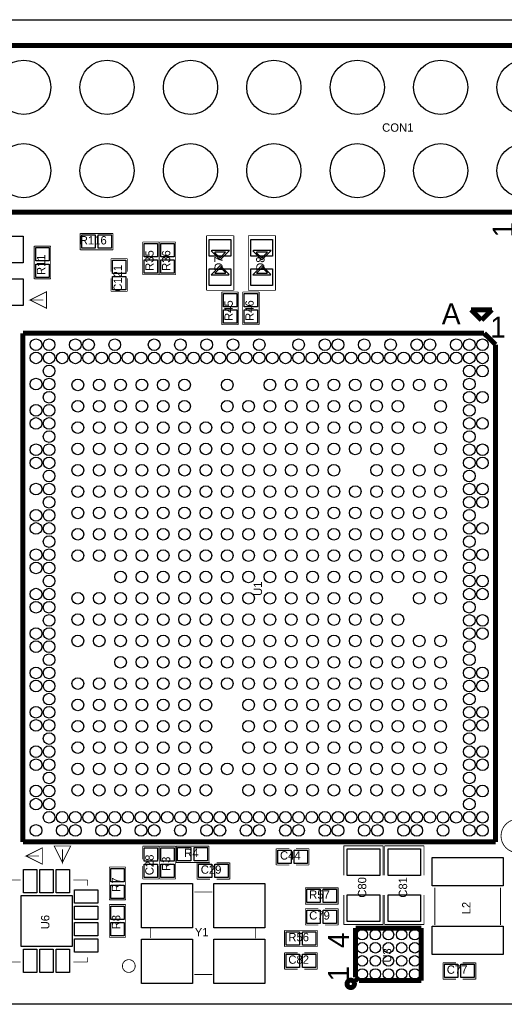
# Model space of a CAD drawing. Extents: x -6.4 to 65, y -1.2 to 30.
# Tile 3 of 5: x 20.9 to 35.7, y 0 to 30. Entities that reach past the tile are written whole.
import ezdxf

# ---------------------------------------------------------------- set-up
doc = ezdxf.new("R2010")
doc.units = 0
for name, color, linetype in [('BG_OUTLINE', 2, 'CONTINUOUS'), ('BG_SILKSCREEN_TOP', 241, 'CONTINUOUS'), ('PG_SILKSCREEN_TOP', 254, 'CONTINUOUS'), ('PG_SOLDERMASK_TOP', 40, 'CONTINUOUS'), ('PIN_SOLDERMASK_TOP', 7, 'CONTINUOUS'), ('RD_ASSEMBLY_TOP', 213, 'CONTINUOUS'), ('RD_SILKSCREEN_TOP', 7, 'CONTINUOUS')]:
    doc.layers.add(name, color=color, linetype=linetype)

msp = doc.modelspace()

# ---------------------------------------------------------------- linework, layer by layer
at = {"layer": 'BG_OUTLINE'}
msp.add_lwpolyline([(62.795658, 30.004766, -0.41166), (65.000886, 27.779472), (65.000886, 2.211832, -0.412426), (62.8015, 0.000762), (2.273808, 0.000762, -0.382748), (0.000762, 2.03962), (0.000762, 7.570978), (3.660648, 7.570978, 0.834981), (6.16712, 8.024876), (6.16712, 22.025356, 0.834981), (3.660648, 22.479508), (0.000762, 22.479508), (0.000762, 27.801824, -0.414214), (2.203958, 30.004766)], format="xyb", close=True, dxfattribs=at)
at = {"layer": 'BG_SILKSCREEN_TOP', "const_width": 0.1524}
for points in [[(7.050024, 29.21508), (57.850024, 29.21508), (57.850024, 24.13508), (10.287, 24.13508)], [(34.965386, 20.84959), (34.648648, 21.166328)], [(34.648648, 21.166328), (35.282378, 21.166328)], [(35.282378, 21.166328), (34.965386, 20.84959)], [(20.994116, 20.450048), (35.043872, 20.450048)], [(20.994116, 4.949952), (20.994116, 20.450048)], [(35.043872, 20.450048), (35.393884, 20.100036)], [(35.393884, 20.100036), (35.393884, 4.949952)], [(35.393884, 4.949952), (20.994116, 4.949952)], [(31.131002, 2.3241), (33.130998, 2.3241)], [(31.131002, 0.823976), (31.131002, 2.3241)], [(33.130998, 2.3241), (33.130998, 0.7239)], [(31.231078, 0.7239), (31.131002, 0.823976)], [(33.130998, 0.7239), (31.231078, 0.7239)]]:
    msp.add_lwpolyline(points, dxfattribs=at)
msp.add_lwpolyline([(31.092902, 0.624078, 1.000438), (30.869128, 0.623824, 0.999562), (31.092902, 0.624078)], format="xyb", dxfattribs=at)
at = {"layer": 'PG_SILKSCREEN_TOP', "const_width": 0.0254}
for points in [[(7.050024, 29.21508), (57.850024, 29.21508), (57.850024, 24.13508), (10.287, 24.13508)], [(22.741128, 22.991064), (22.741128, 23.490936)], [(22.741128, 23.490936), (23.740872, 23.490936)], [(23.740872, 23.490936), (23.740872, 22.991064)], [(26.590244, 23.425912), (26.590244, 21.756116)], [(27.420316, 23.425912), (26.590244, 23.425912)], [(27.420316, 21.756116), (27.420316, 23.425912)], [(27.860244, 23.425912), (27.860244, 21.756116)], [(28.690316, 23.425912), (27.860244, 23.425912)], [(28.690316, 21.756116), (28.690316, 23.425912)], [(21.340064, 23.105872), (21.839936, 23.105872)], [(21.340064, 22.106128), (21.340064, 23.105872)], [(21.839936, 23.105872), (21.839936, 22.106128)], [(24.642064, 23.232872), (25.141936, 23.232872)], [(24.642064, 22.233128), (24.642064, 23.232872)], [(25.141936, 23.232872), (25.141936, 22.233128)], [(25.150064, 23.232872), (25.649936, 23.232872)], [(25.150064, 22.233128), (25.150064, 23.232872)], [(25.649936, 23.232872), (25.649936, 22.233128)], [(23.740872, 22.991064), (22.741128, 22.991064)], [(23.676864, 22.724872), (24.176736, 22.724872)], [(23.676864, 22.325076), (23.676864, 22.724872)], [(24.176736, 22.724872), (24.176736, 22.325076)], [(25.141936, 22.233128), (24.642064, 22.233128)], [(25.649936, 22.233128), (25.150064, 22.233128)], [(21.839936, 22.106128), (21.340064, 22.106128)], [(23.676864, 22.124924), (23.676864, 21.725128)], [(24.176736, 21.725128), (24.176736, 22.124924)], [(21.213064, 21.463), (21.712936, 21.213064), (21.712936, 21.712936), (21.213064, 21.463), (21.613114, 21.463)], [(23.676864, 21.725128), (24.176736, 21.725128)], [(26.590244, 21.756116), (27.420316, 21.756116)], [(27.055064, 21.708872), (27.554936, 21.708872)], [(27.055064, 20.709128), (27.055064, 21.708872)], [(27.554936, 21.708872), (27.554936, 20.709128)], [(27.690064, 21.708872), (28.189936, 21.708872)], [(27.690064, 20.709128), (27.690064, 21.708872)], [(27.860244, 21.756116), (28.690316, 21.756116)], [(28.189936, 21.708872), (28.189936, 20.709128)], [(27.554936, 20.709128), (27.055064, 20.709128)], [(28.189936, 20.709128), (27.690064, 20.709128)], [(20.994116, 20.450048), (35.043872, 20.450048)], [(20.994116, 4.949952), (20.994116, 20.450048)], [(35.043872, 20.450048), (35.393884, 20.100036)], [(35.393884, 20.100036), (35.393884, 4.949952)], [(35.393884, 4.949952), (20.994116, 4.949952)], [(22.1996, 4.322826), (22.449536, 4.822698), (21.949664, 4.822698), (22.1996, 4.322826), (22.1996, 4.722876)], [(24.642064, 4.817872), (25.141936, 4.817872)], [(24.642064, 4.418076), (24.642064, 4.817872)], [(25.141936, 4.817872), (25.141936, 4.418076)], [(25.150064, 4.817872), (25.649936, 4.817872)], [(25.150064, 3.818128), (25.150064, 4.817872)], [(25.649936, 4.817872), (25.649936, 3.818128)], [(25.662128, 4.322064), (25.662128, 4.821936)], [(25.662128, 4.821936), (26.661872, 4.821936)], [(26.661872, 4.821936), (26.661872, 4.322064)], [(30.769052, 4.832096), (30.769052, 3.932174)], [(31.968948, 4.832096), (30.769052, 4.832096)], [(31.968948, 3.932174), (31.968948, 4.832096)], [(32.013652, 4.832096), (32.013652, 3.932174)], [(33.213548, 4.832096), (32.013652, 4.832096)], [(33.213548, 3.932174), (33.213548, 4.832096)], [(21.08835, 4.519676), (21.588476, 4.26974), (21.588476, 4.769866), (21.08835, 4.519676), (21.4884, 4.519676)], [(28.710128, 4.745736), (28.710128, 4.245864)], [(29.109924, 4.745736), (28.710128, 4.745736)], [(29.310076, 4.745736), (29.709872, 4.745736)], [(29.709872, 4.745736), (29.709872, 4.245864)], [(24.642064, 4.217924), (24.642064, 3.818128)], [(25.141936, 3.818128), (25.141936, 4.217924)], [(26.661872, 4.322064), (25.662128, 4.322064)], [(26.297128, 4.313936), (26.297128, 3.814064)], [(26.696924, 4.313936), (26.297128, 4.313936)], [(26.897076, 4.313936), (27.296872, 4.313936)], [(27.296872, 4.313936), (27.296872, 3.814064)], [(28.710128, 4.245864), (29.109924, 4.245864)], [(29.709872, 4.245864), (29.310076, 4.245864)], [(23.626064, 4.182872), (24.125936, 4.182872)], [(23.626064, 3.183128), (23.626064, 4.182872)], [(24.125936, 4.182872), (24.125936, 3.183128)], [(20.467066, 3.789934), (20.926298, 3.789934)], [(22.966934, 3.789934), (22.533864, 3.789934)], [(22.966934, 3.789934), (22.966934, 3.611118)], [(24.642064, 3.818128), (25.141936, 3.818128)], [(25.649936, 3.818128), (25.150064, 3.818128)], [(26.297128, 3.814064), (26.696924, 3.814064)], [(27.296872, 3.814064), (26.897076, 3.814064)], [(26.221182, 3.422142), (26.766266, 3.422142)], [(29.599128, 3.052064), (29.599128, 3.551936)], [(29.599128, 3.551936), (30.598872, 3.551936)], [(30.598872, 3.551936), (30.598872, 3.052064)], [(30.769052, 3.332226), (30.769052, 2.432304)], [(31.968948, 2.432304), (31.968948, 3.332226)], [(32.013652, 3.332226), (32.013652, 2.432304)], [(33.213548, 2.432304), (33.213548, 3.332226)], [(33.544002, 2.412746), (33.544002, 3.55346)], [(35.543998, 2.412746), (35.543998, 3.55346)], [(24.125936, 3.183128), (23.626064, 3.183128)], [(23.626064, 3.039872), (24.125936, 3.039872)], [(23.626064, 2.040128), (23.626064, 3.039872)], [(24.125936, 3.039872), (24.125936, 2.040128)], [(30.598872, 3.052064), (29.599128, 3.052064)], [(29.599128, 2.916936), (29.599128, 2.417064)], [(29.998924, 2.916936), (29.599128, 2.916936)], [(30.199076, 2.916936), (30.598872, 2.916936)], [(30.598872, 2.916936), (30.598872, 2.417064)], [(29.599128, 2.417064), (29.998924, 2.417064)], [(30.598872, 2.417064), (30.199076, 2.417064)], [(30.769052, 2.432304), (31.968948, 2.432304)], [(32.013652, 2.432304), (33.213548, 2.432304)], [(24.887174, 2.341372), (24.887174, 2.016506)], [(28.087066, 2.330196), (28.087066, 2.012442)], [(28.964128, 1.756664), (28.964128, 2.256536)], [(28.964128, 2.256536), (29.963872, 2.256536)], [(29.963872, 2.256536), (29.963872, 1.756664)], [(31.131002, 2.3241), (33.130998, 2.3241)], [(31.131002, 0.823976), (31.131002, 2.3241)], [(33.130998, 2.3241), (33.130998, 0.7239)], [(24.125936, 2.040128), (23.626064, 2.040128)], [(29.963872, 1.756664), (28.964128, 1.756664)], [(28.964128, 1.570736), (29.363924, 1.570736)], [(28.964128, 1.070864), (28.964128, 1.570736)], [(29.963872, 1.570736), (29.564076, 1.570736)], [(29.963872, 1.070864), (29.963872, 1.570736)], [(20.467066, 1.290066), (20.926298, 1.290066)], [(22.966934, 1.290066), (22.533864, 1.290066)], [(22.966934, 1.290066), (22.966934, 1.432814)], [(33.790128, 1.265936), (33.790128, 0.766064)], [(34.189924, 1.265936), (33.790128, 1.265936)], [(34.390076, 1.265936), (34.789872, 1.265936)], [(34.789872, 1.265936), (34.789872, 0.766064)], [(26.221182, 0.909066), (26.766266, 0.909066)], [(29.363924, 1.070864), (28.964128, 1.070864)], [(29.564076, 1.070864), (29.963872, 1.070864)], [(31.231078, 0.7239), (31.131002, 0.823976)], [(33.130998, 0.7239), (31.231078, 0.7239)], [(33.790128, 0.766064), (34.189924, 0.766064)], [(34.789872, 0.766064), (34.390076, 0.766064)]]:
    msp.add_lwpolyline(points, dxfattribs=at)
for points in [[(36.576, 5.1308, 1), (35.56, 5.1308, 1), (36.576, 5.1308)], [(24.416004, 1.167638, 0.999805), (24.026876, 1.167638, 1.000195), (24.416004, 1.167638)], [(31.092902, 0.624078, 1.000438), (30.869128, 0.623824, 0.999562), (31.092902, 0.624078)]]:
    msp.add_lwpolyline(points, format="xyb", dxfattribs=at)
at = {"layer": 'PG_SOLDERMASK_TOP'}
for points in [[(26.7335, 22.9616), (27.00655, 22.68855), (27.28595, 22.96795), (26.7462, 22.96795), (26.7462, 22.9616)], [(26.8351, 22.9108), (27.0002, 22.7457), (27.17165, 22.91715), (26.8478, 22.91715), (26.8478, 22.9108)], [(28.0035, 22.9616), (28.27655, 22.68855), (28.55595, 22.96795), (28.0162, 22.96795), (28.0162, 22.9616)], [(28.1051, 22.9108), (28.2702, 22.7457), (28.44165, 22.91715), (28.1178, 22.91715), (28.1178, 22.9108)], [(27.2796, 22.2377), (27.00655, 22.51075), (26.72715, 22.23135), (27.2669, 22.23135), (27.2669, 22.2377)], [(28.5496, 22.2377), (28.27655, 22.51075), (27.99715, 22.23135), (28.5369, 22.23135), (28.5369, 22.2377)], [(27.178, 22.2885), (27.0129, 22.4536), (26.84145, 22.28215), (27.1653, 22.28215), (27.1653, 22.2885)], [(28.448, 22.2885), (28.2829, 22.4536), (28.11145, 22.28215), (28.4353, 22.28215), (28.4353, 22.2885)]]:
    msp.add_lwpolyline(points, close=True, dxfattribs=at)
at = {"layer": 'PIN_SOLDERMASK_TOP'}
for points in [[(21.00326, 22.595586), (20.01266, 22.595586), (20.01266, 23.408386), (21.00326, 23.408386)], [(22.787864, 23.0378), (22.787864, 23.4442), (23.194264, 23.4442), (23.194264, 23.0378)], [(23.287736, 23.0378), (23.287736, 23.4442), (23.694136, 23.4442), (23.694136, 23.0378)], [(24.6888, 23.186136), (25.0952, 23.186136), (25.0952, 22.779736), (24.6888, 22.779736)], [(25.1968, 23.186136), (25.6032, 23.186136), (25.6032, 22.779736), (25.1968, 22.779736)], [(26.67, 23.310088), (27.3304, 23.310088), (27.3304, 22.802088), (26.67, 22.802088)], [(27.94, 23.310088), (28.6004, 23.310088), (28.6004, 22.802088), (27.94, 22.802088)], [(21.7932, 22.652736), (21.3868, 22.652736), (21.3868, 23.059136), (21.7932, 23.059136)], [(21.7932, 22.152864), (21.3868, 22.152864), (21.3868, 22.559264), (21.7932, 22.559264)], [(24.13, 22.271736), (23.7236, 22.271736), (23.7236, 22.678136), (24.13, 22.678136)], [(24.6888, 22.686264), (25.0952, 22.686264), (25.0952, 22.279864), (24.6888, 22.279864)], [(25.1968, 22.686264), (25.6032, 22.686264), (25.6032, 22.279864), (25.1968, 22.279864)], [(26.67, 22.409912), (27.3304, 22.409912), (27.3304, 21.901912), (26.67, 21.901912)], [(27.94, 22.409912), (28.6004, 22.409912), (28.6004, 21.901912), (27.94, 21.901912)], [(21.00326, 21.295614), (20.01266, 21.295614), (20.01266, 22.108414), (21.00326, 22.108414)], [(24.13, 21.771864), (23.7236, 21.771864), (23.7236, 22.178264), (24.13, 22.178264)], [(27.1018, 21.662136), (27.5082, 21.662136), (27.5082, 21.255736), (27.1018, 21.255736)], [(28.1432, 21.255736), (27.7368, 21.255736), (27.7368, 21.662136), (28.1432, 21.662136)], [(27.1018, 21.162264), (27.5082, 21.162264), (27.5082, 20.755864), (27.1018, 20.755864)], [(28.1432, 20.755864), (27.7368, 20.755864), (27.7368, 21.162264), (28.1432, 21.162264)], [(25.0952, 4.364736), (24.6888, 4.364736), (24.6888, 4.771136), (25.0952, 4.771136)], [(25.6032, 4.364736), (25.1968, 4.364736), (25.1968, 4.771136), (25.6032, 4.771136)], [(25.708864, 4.3688), (25.708864, 4.7752), (26.115264, 4.7752), (26.115264, 4.3688)], [(26.208736, 4.3688), (26.208736, 4.7752), (26.615136, 4.7752), (26.615136, 4.3688)], [(28.756864, 4.2926), (28.756864, 4.699), (29.163264, 4.699), (29.163264, 4.2926)], [(29.256736, 4.2926), (29.256736, 4.699), (29.663136, 4.699), (29.663136, 4.2926)], [(30.8737, 4.738624), (31.8643, 4.738624), (31.8643, 3.925824), (30.8737, 3.925824)], [(32.1183, 4.738624), (33.1089, 4.738624), (33.1089, 3.925824), (32.1183, 3.925824)], [(25.0952, 3.864864), (24.6888, 3.864864), (24.6888, 4.271264), (25.0952, 4.271264)], [(25.6032, 3.864864), (25.1968, 3.864864), (25.1968, 4.271264), (25.6032, 4.271264)], [(26.343864, 3.8608), (26.343864, 4.2672), (26.750264, 4.2672), (26.750264, 3.8608)], [(26.843736, 3.8608), (26.843736, 4.2672), (27.250136, 4.2672), (27.250136, 3.8608)], [(33.4645, 4.479036), (35.6235, 4.479036), (35.6235, 3.615436), (33.4645, 3.615436)], [(21.013928, 4.105656), (21.420328, 4.105656), (21.420328, 3.394456), (21.013928, 3.394456)], [(21.5138, 4.105656), (21.9202, 4.105656), (21.9202, 3.394456), (21.5138, 3.394456)], [(22.013672, 4.105656), (22.420072, 4.105656), (22.420072, 3.394456), (22.013672, 3.394456)], [(24.0792, 3.729736), (23.6728, 3.729736), (23.6728, 4.136136), (24.0792, 4.136136)], [(24.0792, 3.229864), (23.6728, 3.229864), (23.6728, 3.636264), (24.0792, 3.636264)], [(24.612346, 2.335784), (24.612346, 3.681984), (26.161746, 3.681984), (26.161746, 2.335784)], [(26.812494, 2.335784), (26.812494, 3.681984), (28.361894, 3.681984), (28.361894, 2.335784)], [(20.9423, 3.3147), (22.4917, 3.3147), (22.4917, 1.7653), (20.9423, 1.7653)], [(22.571456, 3.493262), (23.282656, 3.493262), (23.282656, 3.086862), (22.571456, 3.086862)], [(29.645864, 3.0988), (29.645864, 3.5052), (30.052264, 3.5052), (30.052264, 3.0988)], [(30.145736, 3.0988), (30.145736, 3.5052), (30.552136, 3.5052), (30.552136, 3.0988)], [(30.8737, 3.338576), (31.8643, 3.338576), (31.8643, 2.525776), (30.8737, 2.525776)], [(32.1183, 3.338576), (33.1089, 3.338576), (33.1089, 2.525776), (32.1183, 2.525776)], [(22.571456, 2.993136), (23.282656, 2.993136), (23.282656, 2.586736), (22.571456, 2.586736)], [(23.6728, 2.993136), (24.0792, 2.993136), (24.0792, 2.586736), (23.6728, 2.586736)], [(29.645864, 2.4638), (29.645864, 2.8702), (30.052264, 2.8702), (30.052264, 2.4638)], [(30.145736, 2.4638), (30.145736, 2.8702), (30.552136, 2.8702), (30.552136, 2.4638)], [(22.571456, 2.493264), (23.282656, 2.493264), (23.282656, 2.086864), (22.571456, 2.086864)], [(23.6728, 2.493264), (24.0792, 2.493264), (24.0792, 2.086864), (23.6728, 2.086864)], [(29.010864, 1.8034), (29.010864, 2.2098), (29.417264, 2.2098), (29.417264, 1.8034)], [(29.510736, 1.8034), (29.510736, 2.2098), (29.917136, 2.2098), (29.917136, 1.8034)], [(33.4645, 2.378964), (35.6235, 2.378964), (35.6235, 1.515364), (33.4645, 1.515364)], [(22.571456, 1.993138), (23.282656, 1.993138), (23.282656, 1.586738), (22.571456, 1.586738)], [(24.612346, 0.636016), (24.612346, 1.982216), (26.161746, 1.982216), (26.161746, 0.636016)], [(26.812494, 0.636016), (26.812494, 1.982216), (28.361894, 1.982216), (28.361894, 0.636016)], [(21.013928, 1.685544), (21.420328, 1.685544), (21.420328, 0.974344), (21.013928, 0.974344)], [(21.5138, 1.685544), (21.9202, 1.685544), (21.9202, 0.974344), (21.5138, 0.974344)], [(22.013672, 1.685544), (22.420072, 1.685544), (22.420072, 0.974344), (22.013672, 0.974344)], [(29.417264, 1.524), (29.417264, 1.1176), (29.010864, 1.1176), (29.010864, 1.524)], [(29.917136, 1.524), (29.917136, 1.1176), (29.510736, 1.1176), (29.510736, 1.524)], [(33.836864, 0.8128), (33.836864, 1.2192), (34.243264, 1.2192), (34.243264, 0.8128)], [(34.336736, 0.8128), (34.336736, 1.2192), (34.743136, 1.2192), (34.743136, 0.8128)]]:
    msp.add_lwpolyline(points, close=True, dxfattribs=at)
for centre, radius in [((21.020024, 27.94508), 0.8255), ((23.560024, 27.94508), 0.8255), ((26.100024, 27.94508), 0.8255), ((28.640024, 27.94508), 0.8255), ((31.180024, 27.94508), 0.8255), ((33.720024, 27.94508), 0.8255), ((36.260024, 27.94508), 0.8255), ((21.020024, 25.40508), 0.8255), ((23.560024, 25.40508), 0.8255), ((26.100024, 25.40508), 0.8255), ((28.640024, 25.40508), 0.8255), ((31.180024, 25.40508), 0.8255), ((33.720024, 25.40508), 0.8255), ((36.260024, 25.40508), 0.8255), ((21.393912, 20.100036), 0.1778), ((21.793962, 20.100036), 0.1778), ((22.594062, 20.100036), 0.1778), ((22.994112, 20.100036), 0.1778), ((23.793958, 20.100036), 0.1778), ((24.994108, 20.100036), 0.1778), ((25.793954, 20.100036), 0.1778), ((26.594054, 20.100036), 0.1778), ((27.3939, 20.100036), 0.1778), ((28.194, 20.100036), 0.1778), ((29.393896, 20.100036), 0.1778), ((30.193996, 20.100036), 0.1778), ((30.594046, 20.100036), 0.1778), ((31.393892, 20.100036), 0.1778), ((32.193992, 20.100036), 0.1778), ((32.994092, 20.100036), 0.1778), ((33.393888, 20.100036), 0.1778), ((34.193988, 20.100036), 0.1778), ((34.594038, 20.100036), 0.1778), ((34.994088, 20.100036), 0.1778), ((21.393912, 19.699986), 0.1778), ((21.793962, 19.699986), 0.1778), ((22.194012, 19.699986), 0.1778), ((22.594062, 19.699986), 0.1778), ((22.994112, 19.699986), 0.1778), ((23.393908, 19.699986), 0.1778), ((23.793958, 19.699986), 0.1778), ((24.194008, 19.699986), 0.1778), ((24.594058, 19.699986), 0.1778), ((24.994108, 19.699986), 0.1778), ((25.393904, 19.699986), 0.1778), ((25.793954, 19.699986), 0.1778), ((26.194004, 19.699986), 0.1778), ((26.594054, 19.699986), 0.1778), ((26.994104, 19.699986), 0.1778), ((27.3939, 19.699986), 0.1778), ((27.79395, 19.699986), 0.1778), ((28.194, 19.699986), 0.1778), ((28.59405, 19.699986), 0.1778), ((28.9941, 19.699986), 0.1778), ((29.393896, 19.699986), 0.1778), ((29.793946, 19.699986), 0.1778), ((30.193996, 19.699986), 0.1778), ((30.594046, 19.699986), 0.1778), ((30.994096, 19.699986), 0.1778), ((31.393892, 19.699986), 0.1778), ((31.793942, 19.699986), 0.1778), ((32.193992, 19.699986), 0.1778), ((32.594042, 19.699986), 0.1778), ((32.994092, 19.699986), 0.1778), ((33.393888, 19.699986), 0.1778), ((33.793938, 19.699986), 0.1778), ((34.193988, 19.699986), 0.1778), ((34.594038, 19.699986), 0.1778), ((34.994088, 19.699986), 0.1778), ((21.793962, 19.299936), 0.1778), ((34.594038, 19.299936), 0.1778), ((34.994088, 19.299936), 0.1778), ((21.393912, 18.899886), 0.1778), ((21.793962, 18.899886), 0.1778), ((22.668992, 18.874994), 0.1778), ((23.318978, 18.874994), 0.1778), ((23.968964, 18.874994), 0.1778), ((24.61895, 18.874994), 0.1778), ((25.268936, 18.874994), 0.1778), ((25.918922, 18.874994), 0.1778), ((27.218894, 18.874994), 0.1778), ((28.51912, 18.874994), 0.1778), ((29.169106, 18.874994), 0.1778), ((29.819092, 18.874994), 0.1778), ((30.469078, 18.874994), 0.1778), ((31.119064, 18.874994), 0.1778), ((31.76905, 18.874994), 0.1778), ((32.419036, 18.874994), 0.1778), ((33.069022, 18.874994), 0.1778), ((33.719008, 18.874994), 0.1778), ((34.594038, 18.899886), 0.1778), ((21.793962, 18.50009), 0.1778), ((34.594038, 18.50009), 0.1778), ((34.994088, 18.50009), 0.1778), ((22.668992, 18.225008), 0.1778), ((23.318978, 18.225008), 0.1778), ((23.968964, 18.225008), 0.1778), ((24.61895, 18.225008), 0.1778), ((25.268936, 18.225008), 0.1778), ((25.918922, 18.225008), 0.1778), ((27.218894, 18.225008), 0.1778), ((27.86888, 18.225008), 0.1778), ((28.51912, 18.225008), 0.1778), ((29.169106, 18.225008), 0.1778), ((29.819092, 18.225008), 0.1778), ((30.469078, 18.225008), 0.1778), ((31.119064, 18.225008), 0.1778), ((31.76905, 18.225008), 0.1778), ((32.419036, 18.225008), 0.1778), ((33.719008, 18.225008), 0.1778), ((21.393912, 18.10004), 0.1778), ((21.793962, 18.10004), 0.1778), ((34.594038, 18.10004), 0.1778), ((21.393912, 17.69999), 0.1778), ((21.793962, 17.69999), 0.1778), ((22.668992, 17.575022), 0.1778), ((23.318978, 17.575022), 0.1778), ((23.968964, 17.575022), 0.1778), ((24.61895, 17.575022), 0.1778), ((25.268936, 17.575022), 0.1778), ((25.918922, 17.575022), 0.1778), ((26.568908, 17.575022), 0.1778), ((27.218894, 17.575022), 0.1778), ((27.86888, 17.575022), 0.1778), ((28.51912, 17.575022), 0.1778), ((29.169106, 17.575022), 0.1778), ((29.819092, 17.575022), 0.1778), ((30.469078, 17.575022), 0.1778), ((31.119064, 17.575022), 0.1778), ((31.76905, 17.575022), 0.1778), ((32.419036, 17.575022), 0.1778), ((33.069022, 17.575022), 0.1778), ((33.719008, 17.575022), 0.1778), ((34.594038, 17.69999), 0.1778), ((34.994088, 17.69999), 0.1778), ((21.793962, 17.29994), 0.1778), ((34.594038, 17.29994), 0.1778), ((22.668992, 16.925036), 0.1778), ((23.318978, 16.925036), 0.1778), ((23.968964, 16.925036), 0.1778), ((24.61895, 16.925036), 0.1778), ((25.268936, 16.925036), 0.1778), ((25.918922, 16.925036), 0.1778), ((26.568908, 16.925036), 0.1778), ((27.218894, 16.925036), 0.1778), ((27.86888, 16.925036), 0.1778), ((28.51912, 16.925036), 0.1778), ((29.169106, 16.925036), 0.1778), ((29.819092, 16.925036), 0.1778), ((30.469078, 16.925036), 0.1778), ((31.119064, 16.925036), 0.1778), ((31.76905, 16.925036), 0.1778), ((32.419036, 16.925036), 0.1778), ((33.719008, 16.925036), 0.1778), ((21.393912, 16.89989), 0.1778), ((21.793962, 16.89989), 0.1778), ((34.594038, 16.89989), 0.1778), ((34.994088, 16.89989), 0.1778), ((21.393912, 16.500094), 0.1778), ((21.793962, 16.500094), 0.1778), ((34.594038, 16.500094), 0.1778), ((34.994088, 16.500094), 0.1778), ((21.793962, 16.100044), 0.1778), ((22.668992, 16.27505), 0.1778), ((23.318978, 16.27505), 0.1778), ((23.968964, 16.27505), 0.1778), ((24.61895, 16.27505), 0.1778), ((25.268936, 16.27505), 0.1778), ((25.918922, 16.27505), 0.1778), ((26.568908, 16.27505), 0.1778), ((27.218894, 16.27505), 0.1778), ((27.86888, 16.27505), 0.1778), ((28.51912, 16.27505), 0.1778), ((29.169106, 16.27505), 0.1778), ((29.819092, 16.27505), 0.1778), ((30.469078, 16.27505), 0.1778), ((31.76905, 16.27505), 0.1778), ((32.419036, 16.27505), 0.1778), ((33.069022, 16.27505), 0.1778), ((33.719008, 16.27505), 0.1778), ((34.594038, 16.100044), 0.1778), ((21.393912, 15.699994), 0.1778), ((21.793962, 15.699994), 0.1778), ((22.668992, 15.625064), 0.1778), ((23.318978, 15.625064), 0.1778), ((23.968964, 15.625064), 0.1778), ((24.61895, 15.625064), 0.1778), ((25.268936, 15.625064), 0.1778), ((25.918922, 15.625064), 0.1778), ((26.568908, 15.625064), 0.1778), ((27.218894, 15.625064), 0.1778), ((27.86888, 15.625064), 0.1778), ((28.51912, 15.625064), 0.1778), ((29.169106, 15.625064), 0.1778), ((29.819092, 15.625064), 0.1778), ((30.469078, 15.625064), 0.1778), ((31.119064, 15.625064), 0.1778), ((31.76905, 15.625064), 0.1778), ((32.419036, 15.625064), 0.1778), ((33.069022, 15.625064), 0.1778), ((33.719008, 15.625064), 0.1778), ((34.594038, 15.699994), 0.1778), ((34.994088, 15.699994), 0.1778), ((21.793962, 15.299944), 0.1778), ((34.594038, 15.299944), 0.1778), ((34.994088, 15.299944), 0.1778), ((21.393912, 14.899894), 0.1778), ((21.793962, 14.899894), 0.1778), ((22.668992, 14.975078), 0.1778), ((23.318978, 14.975078), 0.1778), ((23.968964, 14.975078), 0.1778), ((24.61895, 14.975078), 0.1778), ((25.268936, 14.975078), 0.1778), ((25.918922, 14.975078), 0.1778), ((26.568908, 14.975078), 0.1778), ((27.218894, 14.975078), 0.1778), ((27.86888, 14.975078), 0.1778), ((28.51912, 14.975078), 0.1778), ((29.169106, 14.975078), 0.1778), ((29.819092, 14.975078), 0.1778), ((30.469078, 14.975078), 0.1778), ((31.119064, 14.975078), 0.1778), ((31.76905, 14.975078), 0.1778), ((32.419036, 14.975078), 0.1778), ((33.069022, 14.975078), 0.1778), ((33.719008, 14.975078), 0.1778), ((34.594038, 14.899894), 0.1778), ((21.393912, 14.500098), 0.1778), ((21.793962, 14.500098), 0.1778), ((22.668992, 14.325092), 0.1778), ((23.318978, 14.325092), 0.1778), ((23.968964, 14.325092), 0.1778), ((24.61895, 14.325092), 0.1778), ((25.268936, 14.325092), 0.1778), ((25.918922, 14.325092), 0.1778), ((26.568908, 14.325092), 0.1778), ((27.218894, 14.325092), 0.1778), ((27.86888, 14.325092), 0.1778), ((28.51912, 14.325092), 0.1778), ((29.169106, 14.325092), 0.1778), ((29.819092, 14.325092), 0.1778), ((30.469078, 14.325092), 0.1778), ((31.119064, 14.325092), 0.1778), ((31.76905, 14.325092), 0.1778), ((32.419036, 14.325092), 0.1778), ((33.069022, 14.325092), 0.1778), ((33.719008, 14.325092), 0.1778), ((34.594038, 14.500098), 0.1778), ((34.994088, 14.500098), 0.1778), ((21.793962, 14.100048), 0.1778), ((34.594038, 14.100048), 0.1778), ((21.393912, 13.699998), 0.1778), ((21.793962, 13.699998), 0.1778), ((22.668992, 13.675106), 0.1778), ((23.318978, 13.675106), 0.1778), ((23.968964, 13.675106), 0.1778), ((24.61895, 13.675106), 0.1778), ((25.268936, 13.675106), 0.1778), ((25.918922, 13.675106), 0.1778), ((26.568908, 13.675106), 0.1778), ((27.218894, 13.675106), 0.1778), ((27.86888, 13.675106), 0.1778), ((28.51912, 13.675106), 0.1778), ((29.169106, 13.675106), 0.1778), ((29.819092, 13.675106), 0.1778), ((30.469078, 13.675106), 0.1778), ((31.119064, 13.675106), 0.1778), ((31.76905, 13.675106), 0.1778), ((32.419036, 13.675106), 0.1778), ((33.069022, 13.675106), 0.1778), ((33.719008, 13.675106), 0.1778), ((34.594038, 13.699998), 0.1778), ((34.994088, 13.699998), 0.1778), ((21.393912, 13.299948), 0.1778), ((21.793962, 13.299948), 0.1778), ((23.968964, 13.02512), 0.1778), ((24.61895, 13.02512), 0.1778), ((25.268936, 13.02512), 0.1778), ((25.918922, 13.02512), 0.1778), ((26.568908, 13.02512), 0.1778), ((27.218894, 13.02512), 0.1778), ((27.86888, 13.02512), 0.1778), ((28.51912, 13.02512), 0.1778), ((29.169106, 13.02512), 0.1778), ((29.819092, 13.02512), 0.1778), ((30.469078, 13.02512), 0.1778), ((31.119064, 13.02512), 0.1778), ((31.76905, 13.02512), 0.1778), ((32.419036, 13.02512), 0.1778), ((33.069022, 13.02512), 0.1778), ((33.719008, 13.02512), 0.1778), ((34.594038, 13.299948), 0.1778), ((21.793962, 12.899898), 0.1778), ((34.594038, 12.899898), 0.1778), ((34.994088, 12.899898), 0.1778), ((21.393912, 12.500102), 0.1778), ((21.793962, 12.500102), 0.1778), ((34.594038, 12.500102), 0.1778), ((34.994088, 12.500102), 0.1778), ((22.668992, 12.37488), 0.1778), ((23.318978, 12.37488), 0.1778), ((23.968964, 12.37488), 0.1778), ((24.61895, 12.37488), 0.1778), ((25.268936, 12.37488), 0.1778), ((25.918922, 12.37488), 0.1778), ((26.568908, 12.37488), 0.1778), ((27.218894, 12.37488), 0.1778), ((27.86888, 12.37488), 0.1778), ((28.51912, 12.37488), 0.1778), ((29.169106, 12.37488), 0.1778), ((29.819092, 12.37488), 0.1778), ((30.469078, 12.37488), 0.1778), ((31.119064, 12.37488), 0.1778), ((31.76905, 12.37488), 0.1778), ((33.069022, 12.37488), 0.1778), ((33.719008, 12.37488), 0.1778), ((21.393912, 12.100052), 0.1778), ((21.793962, 12.100052), 0.1778), ((34.594038, 12.100052), 0.1778), ((21.793962, 11.700002), 0.1778), ((22.668992, 11.724894), 0.1778), ((23.318978, 11.724894), 0.1778), ((23.968964, 11.724894), 0.1778), ((24.61895, 11.724894), 0.1778), ((25.268936, 11.724894), 0.1778), ((25.918922, 11.724894), 0.1778), ((26.568908, 11.724894), 0.1778), ((27.218894, 11.724894), 0.1778), ((27.86888, 11.724894), 0.1778), ((28.51912, 11.724894), 0.1778), ((29.169106, 11.724894), 0.1778), ((29.819092, 11.724894), 0.1778), ((30.469078, 11.724894), 0.1778), ((31.119064, 11.724894), 0.1778), ((31.76905, 11.724894), 0.1778), ((32.419036, 11.724894), 0.1778), ((34.594038, 11.700002), 0.1778), ((34.994088, 11.700002), 0.1778), ((21.393912, 11.299952), 0.1778), ((21.793962, 11.299952), 0.1778), ((34.594038, 11.299952), 0.1778), ((34.994088, 11.299952), 0.1778), ((22.668992, 11.074908), 0.1778), ((23.318978, 11.074908), 0.1778), ((23.968964, 11.074908), 0.1778), ((24.61895, 11.074908), 0.1778), ((25.268936, 11.074908), 0.1778), ((25.918922, 11.074908), 0.1778), ((26.568908, 11.074908), 0.1778), ((27.218894, 11.074908), 0.1778), ((27.86888, 11.074908), 0.1778), ((28.51912, 11.074908), 0.1778), ((29.169106, 11.074908), 0.1778), ((29.819092, 11.074908), 0.1778), ((30.469078, 11.074908), 0.1778), ((31.119064, 11.074908), 0.1778), ((31.76905, 11.074908), 0.1778), ((32.419036, 11.074908), 0.1778), ((33.069022, 11.074908), 0.1778), ((33.719008, 11.074908), 0.1778), ((21.393912, 10.899902), 0.1778), ((21.793962, 10.899902), 0.1778), ((34.594038, 10.899902), 0.1778), ((21.793962, 10.500106), 0.1778), ((23.968964, 10.424922), 0.1778), ((24.61895, 10.424922), 0.1778), ((25.268936, 10.424922), 0.1778), ((25.918922, 10.424922), 0.1778), ((26.568908, 10.424922), 0.1778), ((27.218894, 10.424922), 0.1778), ((27.86888, 10.424922), 0.1778), ((28.51912, 10.424922), 0.1778), ((29.169106, 10.424922), 0.1778), ((29.819092, 10.424922), 0.1778), ((30.469078, 10.424922), 0.1778), ((31.119064, 10.424922), 0.1778), ((31.76905, 10.424922), 0.1778), ((32.419036, 10.424922), 0.1778), ((33.069022, 10.424922), 0.1778), ((33.719008, 10.424922), 0.1778), ((34.594038, 10.500106), 0.1778), ((21.393912, 10.100056), 0.1778), ((21.793962, 10.100056), 0.1778), ((34.594038, 10.100056), 0.1778), ((34.994088, 10.100056), 0.1778), ((22.668992, 9.774936), 0.1778), ((23.318978, 9.774936), 0.1778), ((23.968964, 9.774936), 0.1778), ((24.61895, 9.774936), 0.1778), ((25.268936, 9.774936), 0.1778), ((25.918922, 9.774936), 0.1778), ((26.568908, 9.774936), 0.1778), ((27.218894, 9.774936), 0.1778), ((27.86888, 9.774936), 0.1778), ((28.51912, 9.774936), 0.1778), ((29.169106, 9.774936), 0.1778), ((29.819092, 9.774936), 0.1778), ((30.469078, 9.774936), 0.1778), ((31.119064, 9.774936), 0.1778), ((31.76905, 9.774936), 0.1778), ((32.419036, 9.774936), 0.1778), ((33.069022, 9.774936), 0.1778), ((33.719008, 9.774936), 0.1778), ((21.393912, 9.700006), 0.1778), ((21.793962, 9.700006), 0.1778), ((34.594038, 9.700006), 0.1778), ((34.994088, 9.700006), 0.1778), ((21.793962, 9.299956), 0.1778), ((22.668992, 9.12495), 0.1778), ((23.318978, 9.12495), 0.1778), ((23.968964, 9.12495), 0.1778), ((24.61895, 9.12495), 0.1778), ((25.268936, 9.12495), 0.1778), ((25.918922, 9.12495), 0.1778), ((26.568908, 9.12495), 0.1778), ((27.86888, 9.12495), 0.1778), ((28.51912, 9.12495), 0.1778), ((29.169106, 9.12495), 0.1778), ((29.819092, 9.12495), 0.1778), ((30.469078, 9.12495), 0.1778), ((31.119064, 9.12495), 0.1778), ((31.76905, 9.12495), 0.1778), ((32.419036, 9.12495), 0.1778), ((33.069022, 9.12495), 0.1778), ((33.719008, 9.12495), 0.1778), ((34.594038, 9.299956), 0.1778), ((21.393912, 8.899906), 0.1778), ((21.793962, 8.899906), 0.1778), ((34.594038, 8.899906), 0.1778), ((34.994088, 8.899906), 0.1778), ((21.393912, 8.50011), 0.1778), ((21.793962, 8.50011), 0.1778), ((22.668992, 8.474964), 0.1778), ((23.318978, 8.474964), 0.1778), ((23.968964, 8.474964), 0.1778), ((24.61895, 8.474964), 0.1778), ((25.268936, 8.474964), 0.1778), ((25.918922, 8.474964), 0.1778), ((26.568908, 8.474964), 0.1778), ((27.86888, 8.474964), 0.1778), ((28.51912, 8.474964), 0.1778), ((29.169106, 8.474964), 0.1778), ((29.819092, 8.474964), 0.1778), ((30.469078, 8.474964), 0.1778), ((31.119064, 8.474964), 0.1778), ((31.76905, 8.474964), 0.1778), ((32.419036, 8.474964), 0.1778), ((33.069022, 8.474964), 0.1778), ((33.719008, 8.474964), 0.1778), ((34.594038, 8.50011), 0.1778), ((34.994088, 8.50011), 0.1778), ((21.793962, 8.10006), 0.1778), ((34.594038, 8.10006), 0.1778), ((21.393912, 7.70001), 0.1778), ((21.793962, 7.70001), 0.1778), ((22.668992, 7.824978), 0.1778), ((23.318978, 7.824978), 0.1778), ((23.968964, 7.824978), 0.1778), ((24.61895, 7.824978), 0.1778), ((25.268936, 7.824978), 0.1778), ((25.918922, 7.824978), 0.1778), ((26.568908, 7.824978), 0.1778), ((27.86888, 7.824978), 0.1778), ((28.51912, 7.824978), 0.1778), ((29.169106, 7.824978), 0.1778), ((29.819092, 7.824978), 0.1778), ((30.469078, 7.824978), 0.1778), ((31.119064, 7.824978), 0.1778), ((31.76905, 7.824978), 0.1778), ((32.419036, 7.824978), 0.1778), ((33.069022, 7.824978), 0.1778), ((33.719008, 7.824978), 0.1778), ((34.594038, 7.70001), 0.1778), ((34.994088, 7.70001), 0.1778), ((21.393912, 7.29996), 0.1778), ((21.793962, 7.29996), 0.1778), ((22.668992, 7.174992), 0.1778), ((23.318978, 7.174992), 0.1778), ((23.968964, 7.174992), 0.1778), ((24.61895, 7.174992), 0.1778), ((25.268936, 7.174992), 0.1778), ((25.918922, 7.174992), 0.1778), ((26.568908, 7.174992), 0.1778), ((27.218894, 7.174992), 0.1778), ((27.86888, 7.174992), 0.1778), ((28.51912, 7.174992), 0.1778), ((29.169106, 7.174992), 0.1778), ((29.819092, 7.174992), 0.1778), ((30.469078, 7.174992), 0.1778), ((31.119064, 7.174992), 0.1778), ((31.76905, 7.174992), 0.1778), ((32.419036, 7.174992), 0.1778), ((33.069022, 7.174992), 0.1778), ((33.719008, 7.174992), 0.1778), ((34.594038, 7.29996), 0.1778), ((34.994088, 7.29996), 0.1778), ((21.793962, 6.89991), 0.1778), ((34.594038, 6.89991), 0.1778), ((21.393912, 6.500114), 0.1778), ((21.793962, 6.500114), 0.1778), ((22.668992, 6.525006), 0.1778), ((23.318978, 6.525006), 0.1778), ((23.968964, 6.525006), 0.1778), ((24.61895, 6.525006), 0.1778), ((25.268936, 6.525006), 0.1778), ((25.918922, 6.525006), 0.1778), ((26.568908, 6.525006), 0.1778), ((27.86888, 6.525006), 0.1778), ((28.51912, 6.525006), 0.1778), ((29.169106, 6.525006), 0.1778), ((29.819092, 6.525006), 0.1778), ((30.469078, 6.525006), 0.1778), ((31.119064, 6.525006), 0.1778), ((31.76905, 6.525006), 0.1778), ((32.419036, 6.525006), 0.1778), ((33.069022, 6.525006), 0.1778), ((33.719008, 6.525006), 0.1778), ((34.594038, 6.500114), 0.1778), ((34.994088, 6.500114), 0.1778), ((21.393912, 6.100064), 0.1778), ((21.793962, 6.100064), 0.1778), ((34.594038, 6.100064), 0.1778), ((21.793962, 5.700014), 0.1778), ((22.194012, 5.700014), 0.1778), ((22.594062, 5.700014), 0.1778), ((22.994112, 5.700014), 0.1778), ((23.393908, 5.700014), 0.1778), ((23.793958, 5.700014), 0.1778), ((24.194008, 5.700014), 0.1778), ((24.594058, 5.700014), 0.1778), ((24.994108, 5.700014), 0.1778), ((25.393904, 5.700014), 0.1778), ((25.793954, 5.700014), 0.1778), ((26.194004, 5.700014), 0.1778), ((26.594054, 5.700014), 0.1778), ((26.994104, 5.700014), 0.1778), ((27.3939, 5.700014), 0.1778), ((27.79395, 5.700014), 0.1778), ((28.194, 5.700014), 0.1778), ((28.59405, 5.700014), 0.1778), ((28.9941, 5.700014), 0.1778), ((29.393896, 5.700014), 0.1778), ((29.793946, 5.700014), 0.1778), ((30.193996, 5.700014), 0.1778), ((30.594046, 5.700014), 0.1778), ((30.994096, 5.700014), 0.1778), ((31.393892, 5.700014), 0.1778), ((31.793942, 5.700014), 0.1778), ((32.193992, 5.700014), 0.1778), ((32.594042, 5.700014), 0.1778), ((32.994092, 5.700014), 0.1778), ((33.393888, 5.700014), 0.1778), ((33.793938, 5.700014), 0.1778), ((34.193988, 5.700014), 0.1778), ((34.594038, 5.700014), 0.1778), ((34.994088, 5.700014), 0.1778), ((21.393912, 5.299964), 0.1778), ((22.194012, 5.299964), 0.1778), ((22.594062, 5.299964), 0.1778), ((23.393908, 5.299964), 0.1778), ((23.793958, 5.299964), 0.1778), ((24.594058, 5.299964), 0.1778), ((24.994108, 5.299964), 0.1778), ((25.793954, 5.299964), 0.1778), ((26.594054, 5.299964), 0.1778), ((26.994104, 5.299964), 0.1778), ((27.79395, 5.299964), 0.1778), ((28.194, 5.299964), 0.1778), ((28.9941, 5.299964), 0.1778), ((29.393896, 5.299964), 0.1778), ((30.193996, 5.299964), 0.1778), ((30.594046, 5.299964), 0.1778), ((31.393892, 5.299964), 0.1778), ((31.793942, 5.299964), 0.1778), ((32.594042, 5.299964), 0.1778), ((32.994092, 5.299964), 0.1778), ((33.793938, 5.299964), 0.1778), ((34.594038, 5.299964), 0.1778), ((34.994088, 5.299964), 0.1778), ((31.3309, 2.123948), 0.16002), ((31.73095, 2.123948), 0.16002), ((32.131, 2.123948), 0.16002), ((32.53105, 2.123948), 0.16002), ((32.9311, 2.123948), 0.16002), ((31.3309, 1.723898), 0.16002), ((31.73095, 1.723898), 0.16002), ((32.131, 1.723898), 0.16002), ((32.53105, 1.723898), 0.16002), ((32.9311, 1.723898), 0.16002), ((31.3309, 1.324102), 0.16002), ((31.73095, 1.324102), 0.16002), ((32.131, 1.324102), 0.16002), ((32.53105, 1.324102), 0.16002), ((32.9311, 1.324102), 0.16002), ((31.3309, 0.924052), 0.16002), ((31.73095, 0.924052), 0.16002), ((32.131, 0.924052), 0.16002), ((32.53105, 0.924052), 0.16002), ((32.9311, 0.924052), 0.16002)]:
    msp.add_circle(centre, radius, dxfattribs=at)

# ---------------------------------------------------------------- texts
at = {"layer": 'BG_SILKSCREEN_TOP', "width": 1.004}
msp.add_text('1', height=0.635, rotation=90, dxfattribs=at).set_placement((35.941, 23.368))
for s, p in [('A', (33.7566, 20.7264)), ('1', (35.2298, 20.32))]:
    msp.add_text(s, height=0.635, dxfattribs=at).set_placement(p)
at = {"layer": 'PG_SILKSCREEN_TOP', "width": 1.004}
for s, p in [('4', (30.9245, 1.7145)), ('1', (30.9245, 0.6985))]:
    msp.add_text(s, height=0.635, rotation=90, dxfattribs=at).set_placement(p)
at = {"layer": 'RD_ASSEMBLY_TOP', "width": 1.01}
for s, p in [('CON1', (31.938214, 26.590498)), ('R116', (22.72919, 23.156164)), ('R4', (25.90673, 4.487418)), ('C44', (28.82646, 4.411218)), ('C29', (26.41346, 3.979418)), ('R57', (29.71546, 3.217164)), ('C79', (29.71546, 2.582164)), ('Y1', (26.23185, 2.074164)), ('R56', (29.08046, 1.921764)), ('C82', (29.08046, 1.235964)), ('C77', (33.90646, 0.931164))]:
    msp.add_text(s, height=0.254, dxfattribs=at).set_placement(p)
for s, p in [('R11', (21.674836, 22.22246)), ('R35', (24.976836, 22.34946)), ('R36', (25.484836, 22.34946)), ('D7', (27.085036, 22.35073)), ('D8', (28.355036, 22.35073)), ('C121', (24.011636, 21.71319)), ('R45', (27.389836, 20.82546)), ('R46', (28.024836, 20.82546)), ('U1', (28.278836, 12.44473)), ('C28', (24.976836, 3.93446)), ('R3', (25.484836, 4.06273)), ('R7', (23.960836, 3.42773)), ('C80', (31.453836, 3.24866)), ('C81', (32.698436, 3.24866)), ('L2', (34.628836, 2.74193)), ('U6', (21.801836, 2.28473)), ('R8', (23.960836, 2.28473)), ('U3', (32.215836, 1.26873))]:
    msp.add_text(s, height=0.254, rotation=90, dxfattribs=at).set_placement(p)
at = {"layer": 'RD_SILKSCREEN_TOP'}
for s, p in [('R116', (22.733, 23.241)), ('R4', (25.654, 4.572)), ('Y1', (26.48712, 4.699)), ('C44', (28.702, 4.4958)), ('C29', (26.289, 4.064)), ('R57', (29.591, 3.302)), ('C79', (29.591, 2.667)), ('R56', (28.956, 2.0066)), ('C77', (33.782, 1.016))]:
    msp.add_text(s, height=0.000254, dxfattribs=at).set_placement(p)
for s, rotation, p in [('R35', 270, (24.892, 23.241)), ('R36', 270, (25.4, 23.241)), ('D7', 270, (27.051, 22.606254)), ('D8', 270, (28.321, 22.606254)), ('R11', 90, (21.59, 22.098)), ('C121', 90, (23.9268, 21.717)), ('R45', 270, (27.305, 21.717)), ('R46', 90, (27.94, 20.701)), ('U1', 270, (28.194, 12.7)), ('C28', 90, (24.892, 3.81)), ('R3', 90, (25.4, 3.81)), ('C80', 270, (31.369, 3.683508)), ('C81', 270, (32.766, 3.556508)), ('R7', 90, (23.876, 3.175)), ('R8', 270, (23.876, 3.048)), ('U6', 270, (23.876508, 3.107182)), ('L2', 270, (34.671, 3.048254)), ('C82', 180, (29.972, 1.3208)), ('U3', 90, (30.182566, 1.226566))]:
    msp.add_text(s, height=0.000254, rotation=rotation, dxfattribs=at).set_placement(p)

doc.saveas('drawing.dxf')
